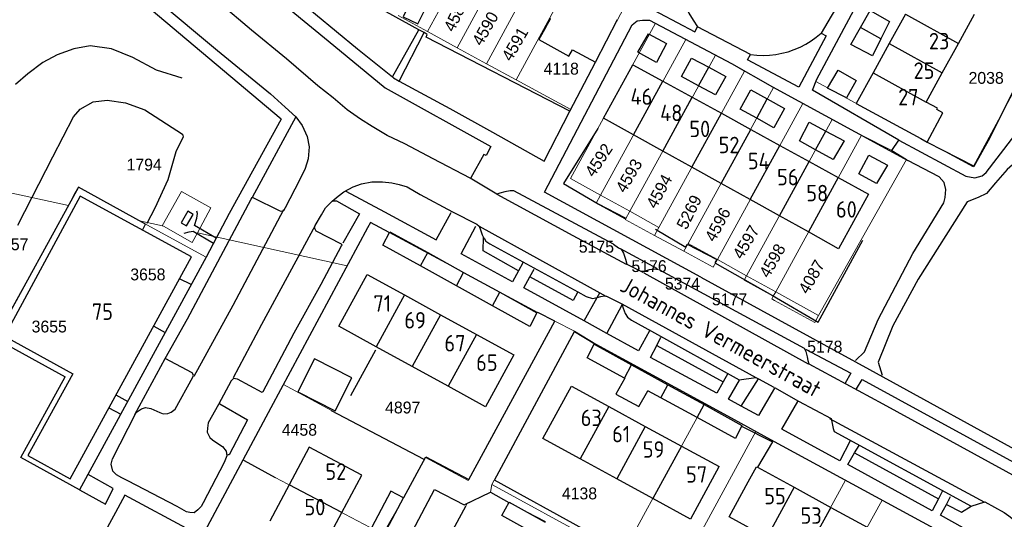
# Model space of a CAD drawing. Header units: metres. Extents: x 233874 to 239264, y 443832 to 448222.
# Tile 119 of 195: x 236333 to 236482, y 445488 to 445564. Entities that reach past the tile are written whole.
import ezdxf
from ezdxf.enums import TextEntityAlignment as Align

# ---------------------------------------------------------------- set-up
doc = ezdxf.new("R2010")
doc.units = ezdxf.units.M
doc.header["$MEASUREMENT"] = 0
for name, color, linetype in [('BIJGEBOUW', 4, 'Continuous'), ('DAKRAND', 4, 'Continuous'), ('DAKRAND-BYG', 4, 'Continuous'), ('Goud-kadastrale grenzen', 13, 'Continuous'), ('HEG', 253, 'Continuous'), ('HEK', 253, 'Continuous'), ('HOOFDGEBOUW', 4, 'Continuous'), ('HUISNUMMER', 253, 'Continuous'), ('KANTVERH', 253, 'Continuous'), ('KNTOPENVERH', 253, 'Continuous'), ('OVLIJNOBJ', 253, 'Continuous'), ('RASTER', 253, 'Continuous'), ('STRAATNAAM', 253, 'Continuous'), ('TUSSENMUUR', 253, 'Continuous')]:
    doc.layers.add(name, color=color, linetype=linetype)
doc.layers.add('G01 kadestrale perceelsgrens', color=73, linetype='Continuous', lineweight=0)
doc.layers.add('Z01 perceelnummer', color=73, linetype='Continuous', lineweight=13)
doc.styles.get("Standard").update_dxf_attribs({"font": 'iso.shx'})
doc.styles.add('Styledgn001', font='dgn001.shx')

# ---------------------------------------------------------------- blocks, each defined once
blk = doc.blocks.new('A$C1532452F')
at = {"layer": 'G01 kadestrale perceelsgrens'}
for p, q in [((236394.629, 445562.308), (236407.676, 445586.348)), ((236399.11, 445559.874), (236412.158, 445583.911)), ((236403.593, 445557.439), (236416.696, 445581.579)), ((236421.227, 445579.253), (236408.065, 445555.01)), ((236428.056, 445572.925), (236416.411, 445550.472)), ((236394.629, 445562.308), (236390.148, 445564.742)), ((236416.366, 445539.985), (236429.266, 445563.583)), ((236429.266, 445563.583), (236433.894, 445561.126)), ((236489.115, 445563.216), (236477.589, 445541.756)), ((236399.11, 445559.874), (236394.629, 445562.308)), ((236420.911, 445537.451), (236433.894, 445561.126)), ((236433.894, 445561.126), (236438.374, 445558.748)), ((236403.593, 445557.439), (236399.11, 445559.874)), ((236425.353, 445535.007), (236438.374, 445558.748)), ((236408.065, 445555.01), (236403.593, 445557.439)), ((236416.411, 445550.472), (236408.065, 445555.01)), ((236429.795, 445532.563), (236442.809, 445556.32)), ((236434.237, 445530.119), (236447.231, 445553.814)), ((236447.231, 445553.814), (236451.684, 445551.4)), ((236477.589, 445541.756), (236453.679, 445554.742)), ((236438.678, 445527.675), (236451.684, 445551.4)), ((236451.684, 445551.4), (236456.146, 445548.981)), ((236443.121, 445525.23), (236456.146, 445548.981)), ((236456.146, 445548.981), (236460.588, 445546.572)), ((236460.588, 445546.572), (236447.549, 445522.794)), ((236467.43, 445542.862), (236454.083, 445519.199)), ((236420.911, 445537.451), (236416.366, 445539.985)), ((236322.297, 445539.702), (236339.995, 445535.908)), ((236420.247, 445536.241), (236420.911, 445537.451)), ((236425.353, 445535.007), (236420.911, 445537.451)), ((236329.999, 445517.707), (236339.995, 445535.908)), ((236424.71, 445533.835), (236425.353, 445535.007)), ((236429.795, 445532.563), (236425.353, 445535.007)), ((236350.821, 445533.571), (236360.961, 445528.037)), ((236354.261, 445532.81), (236354.479, 445532.749)), ((236354.479, 445532.749), (236358.83, 445530.246)), ((236424.676, 445533.774), (236424.71, 445533.835)), ((236424.676, 445533.774), (236429.135, 445531.359)), ((236429.135, 445531.359), (236429.795, 445532.563)), ((236359.636, 445531.76), (236358.83, 445530.246)), ((236359.636, 445531.76), (236382.395, 445526.714)), ((236388.797, 445531.814), (236411.369, 445519.632)), ((236433.593, 445528.945), (236429.135, 445531.359)), ((236434.237, 445530.119), (236433.593, 445528.945)), ((236438.678, 445527.675), (236434.237, 445530.119)), ((236360.961, 445528.037), (236345.7, 445500)), ((236443.121, 445525.23), (236438.678, 445527.675)), ((236442.747, 445524.549), (236443.121, 445525.23)), ((236447.549, 445522.794), (236443.121, 445525.23)), ((236442.747, 445524.549), (236447.187, 445522.134)), ((236446.947, 445521.696), (236447.187, 445522.134)), ((236447.187, 445522.134), (236447.549, 445522.794)), ((236454.083, 445519.199), (236447.549, 445522.794)), ((236411.369, 445519.632), (236413.984, 445518.331)), ((236453.481, 445518.132), (236454.083, 445519.199)), ((236404.01, 445500), (236413.984, 445518.331)), ((236413.984, 445518.331), (236416.95, 445516.773)), ((236416.95, 445516.773), (236407.917, 445500)), ((236372.589, 445508.507), (236372.682, 445508.678)), ((236379.985, 445504.753), (236372.682, 445508.678)), ((236436.763, 445505.799), (236433.596, 445500)), ((236389.007, 445500), (236379.985, 445504.753)), ((236443.688, 445500), (236444.536, 445501.558)), ((236366.559, 445497.25), (236368.029, 445500)), ((236394.066, 445497.335), (236389.007, 445500)), ((236401.774, 445495.891), (236404.01, 445500)), ((236407.917, 445500), (236404.767, 445494.151)), ((236431.96, 445478.443), (236443.688, 445500)), ((236447.396, 445500), (236458.178, 445494.151)), ((236366.746, 445497.15), (236366.559, 445497.25)), ((236371.439, 445494.58), (236366.746, 445497.15)), ((236391.002, 445491.504), (236394.127, 445497.301)), ((236394.127, 445497.301), (236394.066, 445497.335)), ((236394.127, 445497.301), (236394.297, 445497.619)), ((236387.789, 445485.933), (236371.439, 445494.58)), ((236404.767, 445494.151), (236404.394, 445493.521)), ((236458.178, 445494.151), (236445.523, 445471.025)), ((236458.178, 445494.151), (236463.732, 445491.138)), ((236404.394, 445493.521), (236404.205, 445492.312)), ((236404.205, 445492.312), (236406.97, 445490.761)), ((236404.394, 445493.521), (236424.154, 445482.713)), ((236387.789, 445485.933), (236391.002, 445491.504)), ((236400.649, 445490.656), (236400.412, 445490.228)), ((236406.97, 445490.761), (236412.56, 445487.892)), ((236463.732, 445491.138), (236451.05, 445468.002)), ((236463.732, 445491.138), (236472.55, 445486.354))]:
    blk.add_line(p, q, dxfattribs=at)
at = {"layer": 'G01 kadestrale perceelsgrens', "flags": 128}
for points in [[(236453.679, 445554.742), (236453.817, 445555.103), (236466.583, 445578.946), (236467.718, 445581.461), (236469.231, 445583.551)], [(236438.374, 445558.748), (236440.81, 445557.455), (236442.809, 445556.32)], [(236442.809, 445556.32), (236447.078, 445553.897), (236447.231, 445553.814)], [(236460.588, 445546.572), (236465.223, 445544.228), (236467.43, 445542.862)], [(236339.995, 445535.908), (236340.893, 445537.565), (236341.512, 445538.671), (236350.821, 445533.571)], [(236354.261, 445532.81), (236357.222, 445538.032), (236361.642, 445535.526), (236359.636, 445531.76)], [(236420.247, 445536.241), (236424.628, 445533.88), (236424.71, 445533.835)], [(236350.821, 445533.571), (236353.843, 445532.929), (236354.261, 445532.81)], [(236382.395, 445526.714), (236385.499, 445532.478), (236385.93, 445533.319), (236388.797, 445531.814)], [(236438.678, 445527.675), (236438.051, 445526.531), (236433.593, 445528.945)], [(236372.682, 445508.678), (236376.825, 445516.372), (236382.395, 445526.714)], [(236446.947, 445521.696), (236447.359, 445521.472), (236453.481, 445518.132)], [(236416.95, 445516.773), (236420.193, 445514.837), (236436.763, 445505.799)], [(236334.086, 445500), (236339.487, 445509.835), (236330.477, 445514.783)], [(236368.029, 445500), (236370.787, 445505.159), (236372.589, 445508.507)], [(236436.763, 445505.799), (236440.21, 445503.919), (236444.536, 445501.558)], [(236444.536, 445501.558), (236446.764, 445500.343), (236447.396, 445500)], [(236345.7, 445500), (236341.71, 445492.669), (236332.765, 445497.595), (236334.086, 445500)], [(236433.596, 445500), (236427.766, 445489.326), (236424.154, 445482.713)], [(236353.214, 445472.753), (236354.017, 445474.263), (236360.229, 445486.003), (236361.124, 445487.082), (236366.559, 445497.25)], [(236394.297, 445497.619), (236400.805, 445494.11), (236401.774, 445495.891)], [(236404.205, 445492.312), (236403.782, 445492.115), (236400.649, 445490.656)], [(236400.412, 445490.228), (236394.447, 445479.161), (236391.558, 445473.722)]]:
    blk.add_lwpolyline(points, dxfattribs=at)
at = {"layer": 'G01 kadestrale perceelsgrens', "style": 'Styledgn001'}
for s, rotation, p in [('4589', 64.28812, (236398.95, 445564.947)), ('4590', 60.33392, (236403.379, 445562.778)), ('4591', 59.78491, (236407.898, 445560.428)), ('4592', 56.50129, (236420.63, 445542.799)), ('4593', 59.60194, (236425.229, 445540.426)), ('4594', 61.41267, (236429.827, 445538.052)), ('5269', 63.66691, (236434.379, 445534.889)), ('4596', 61.84665, (236438.728, 445533.008)), ('4597', 59.14515, (236443.031, 445530.338)), ('4598', 60.15489, (236447.036, 445527.519)), ('4087', 60.39099, (236452.999, 445525.066))]:
    blk.add_text(s, height=1.8, rotation=rotation, dxfattribs=at).set_placement(p, align=Align.MIDDLE_CENTER)
at = {"layer": 'Z01 perceelnummer', "linetype": 'Continuous', "lineweight": 13, "style": 'Styledgn001'}
for s, p in [('4118', (236414.944, 445556.681)), ('2038', (236479.555, 445555.282)), ('1794', (236351.519, 445542.112)), ('3657', (236331.25, 445530)), ('5175', (236420.291, 445529.628)), ('5176', (236428.296, 445526.685)), ('3658', (236352.083, 445525.417)), ('5374', (236433.379, 445524.022)), ('5177', (236440.539, 445521.623)), ('3655', (236337.083, 445517.5)), ('5178', (236455.018, 445514.442)), ('4897', (236390.835, 445505.194)), ('4458', (236375.128, 445501.809)), ('4138', (236417.713, 445492.138))]:
    blk.add_text(s, height=1.8, dxfattribs=at).set_placement(p, align=Align.MIDDLE_CENTER)

msp = doc.modelspace()

# ---------------------------------------------------------------- linework, layer by layer
at = {"layer": 'BIJGEBOUW'}
msp.add_lwpolyline([(236358.98, 445534.54), (236358.15, 445535.02), (236357.15, 445533.28), (236357.98, 445532.8), (236358.98, 445534.54)], dxfattribs=at)
at = {"layer": 'DAKRAND'}
for p, q in [((236420.13, 445557.65), (236423.51, 445564.17)), ((236475.34, 445560.51), (236477.79, 445564.96)), ((236472.89, 445556.07), (236475.34, 445560.51)), ((236470.44, 445551.62), (236472.89, 445556.07)), ((236472.14, 445550.68), (236470.44, 445551.62)), ((236425.95, 445546.63), (236421.37, 445549.17)), ((236430.38, 445544.17), (236425.95, 445546.63)), ((236469.61, 445546.08), (236470.6, 445545.53)), ((236434.8, 445541.71), (236430.38, 445544.17)), ((236439.24, 445539.24), (236434.8, 445541.71)), ((236443.67, 445536.78), (236439.24, 445539.24)), ((236448.11, 445534.32), (236443.67, 445536.78)), ((236452.52, 445531.87), (236448.11, 445534.32)), ((236457.12, 445529.31), (236452.52, 445531.87))]:
    msp.add_line(p, q, dxfattribs=at)
for points in [[(236412.58, 445562.97), (236413.29, 445564.27), (236413.14, 445564.35)], [(236412.58, 445562.97), (236411.55, 445561.11), (236416.09, 445558.57), (236416.66, 445559.55), (236420.13, 445557.65)], [(236470.6, 445545.53), (236472.99, 445549.96), (236472.04, 445550.5)]]:
    msp.add_lwpolyline(points, dxfattribs=at)
at = {"layer": 'DAKRAND-BYG'}
for p, q in [((236464.86, 445563.84), (236463.54, 445561.21)), ((236437.36, 445556.89), (236439.98, 445555.48)), ((236446.28, 445552.08), (236448.91, 445550.62)), ((236455.17, 445547.21), (236457.98, 445545.71)), ((236394.63, 445528.75), (236400.1, 445525.72)), ((236399, 445523.71), (236393.52, 445526.74)), ((236400.1, 445525.72), (236405.58, 445522.7)), ((236404.47, 445520.67), (236399, 445523.71)), ((236405.58, 445522.7), (236411.22, 445519.59)), ((236425.65, 445511.69), (236431.17, 445508.66)), ((236424.59, 445509.65), (236424.54, 445509.67)), ((236431.17, 445508.66), (236436.68, 445505.64)), ((236430.08, 445506.67), (236428.11, 445507.73)), ((236435.6, 445503.67), (236430.08, 445506.67)), ((236407.03, 445490.79), (236412.49, 445487.77))]:
    msp.add_line(p, q, dxfattribs=at)
for points in [[(236393.04, 445568.98), (236390.9, 445564.56), (236393.15, 445563.48), (236395.29, 445567.89), (236393.04, 445568.98)], [(236460.45, 445562.92), (236461.94, 445565.51), (236464.86, 445563.84)], [(236463.54, 445561.21), (236462.25, 445558.65), (236458.98, 445560.36), (236460.45, 445562.92)], [(236430.96, 445560.49), (236429.43, 445557.61), (236426.61, 445559.19), (236428.19, 445561.97), (236430.96, 445560.49)], [(236435.83, 445554.1), (236433.21, 445555.51), (236434.74, 445558.29), (236437.36, 445556.89)], [(236459.8, 445554.91), (236458.32, 445552.23), (236455.45, 445553.71), (236457.03, 445556.48), (236459.8, 445554.91)], [(236439.98, 445555.48), (236438.41, 445552.7), (236435.83, 445554.1)], [(236444.67, 445549.14), (236442.14, 445550.55), (236443.77, 445553.48), (236446.28, 445552.08)], [(236448.91, 445550.62), (236447.28, 445547.69), (236444.67, 445549.14)], [(236453.62, 445544.37), (236451.16, 445545.74), (236452.64, 445548.57), (236455.17, 445547.21)], [(236457.98, 445545.71), (236456.31, 445542.88), (236453.62, 445544.37)], [(236464.54, 445542.03), (236462.86, 445539.25), (236460.19, 445540.68), (236461.72, 445543.56), (236464.54, 445542.03)], [(236393.52, 445526.74), (236387.83, 445529.89), (236388.9, 445531.91), (236394.63, 445528.75)], [(236411.22, 445519.59), (236410.19, 445517.51), (236404.47, 445520.67)], [(236424.54, 445509.67), (236418.88, 445512.74), (236419.96, 445514.82), (236425.65, 445511.69)], [(236383.12, 445509.73), (236377.43, 445512.61), (236374.88, 445507.58), (236380.57, 445504.7), (236383.12, 445509.73)], [(236424.59, 445509.65), (236423.22, 445507.22), (236426.73, 445505.34), (236428.11, 445507.73)], [(236436.68, 445505.64), (236442.42, 445502.48), (236442.37, 445502.37)], [(236442.37, 445502.37), (236441.45, 445500.51), (236435.6, 445503.67)], [(236387.96, 445485.84), (236390.95, 445491.46), (236389.02, 445492.48), (236386.07, 445486.93)], [(236411.4, 445485.75), (236405.92, 445488.78), (236407.03, 445490.79)]]:
    msp.add_lwpolyline(points, dxfattribs=at)
at = {"layer": 'HEG'}
for p, q in [((236480.17, 445546.22), (236487.02, 445560.08)), ((236382.93, 445507.02), (236386.74, 445513.98)), ((236366.75, 445497.15), (236371.44, 445494.58)), ((236391.55, 445473.73), (236400.41, 445490.23))]:
    msp.add_line(p, q, dxfattribs=at)
for points in [[(236420.52, 445547.61), (236415.3, 445539.23), (236420.58, 445536.15)], [(236447.06, 445522.23), (236454, 445518.14), (236460.81, 445530.64)]]:
    msp.add_lwpolyline(points, dxfattribs=at)
at = {"layer": 'HEK'}
for p, q in [((236393.27, 445562.61), (236372.08, 445574.29)), ((236394.09, 445562.16), (236393.27, 445562.61)), ((236420.58, 445536.15), (236424.65, 445534.02)), ((236444.79, 445496.12), (236444.74, 445496.02))]:
    msp.add_line(p, q, dxfattribs=at)
for points in [[(236416.27, 445550.21), (236394.41, 445561.49), (236394.55, 445561.9), (236394.09, 445562.16)], [(236470.6, 445545.53), (236477.72, 445541.87), (236480.17, 445546.22)], [(236429.28, 445532.3), (236433.87, 445529.56), (236434.11, 445530.02), (236438.6, 445527.69), (236438.28, 445527.17), (236447.06, 445522.23)], [(236442.37, 445502.37), (236447.08, 445499.96), (236444.79, 445496.12)]]:
    msp.add_lwpolyline(points, dxfattribs=at)
at = {"layer": 'HOOFDGEBOUW'}
for p, q in [((236467.28, 445564.95), (236464.83, 445560.51)), ((236464.83, 445560.51), (236462.37, 445556.06)), ((236430.41, 445554.77), (236434.86, 445552.34)), ((236434.86, 445552.34), (236439.29, 445549.9)), ((236472.04, 445550.5), (236472.14, 445550.68)), ((236439.29, 445549.9), (236443.75, 445547.46)), ((236443.75, 445547.46), (236448.19, 445545.03)), ((236448.19, 445545.03), (236452.64, 445542.59)), ((236452.64, 445542.59), (236457.07, 445540.16)), ((236457.07, 445540.16), (236461.68, 445537.63)), ((236461.68, 445537.63), (236457.12, 445529.31)), ((236391.09, 445522.3), (236396.58, 445519.29)), ((236396.58, 445519.29), (236402.07, 445516.28)), ((236402.07, 445516.28), (236407.73, 445513.18)), ((236392.27, 445511.43), (236386.78, 445514.44)), ((236397.75, 445508.42), (236392.27, 445511.43)), ((236422.19, 445505.35), (236427.72, 445502.33)), ((236427.72, 445502.33), (236433.23, 445499.33)), ((236433.23, 445499.33), (236438.95, 445496.21)), ((236423.37, 445494.37), (236417.84, 445497.39)), ((236438.92, 445496.16), (236434.61, 445488.24)), ((236438.95, 445496.21), (236438.92, 445496.16)), ((236444.79, 445496.12), (236450.36, 445493.07)), ((236381.56, 445489.23), (236384.6, 445494.93)), ((236428.88, 445491.36), (236423.37, 445494.37)), ((236440.46, 445488.58), (236443.39, 445493.92)), ((236373.57, 445493.46), (236370.61, 445487.91)), ((236450.36, 445493.07), (236455.92, 445490.02)), ((236434.61, 445488.24), (236428.88, 445491.36)), ((236378.59, 445483.66), (236381.56, 445489.23)), ((236455.92, 445490.02), (236461.46, 445486.99)), ((236446.18, 445485.44), (236440.46, 445488.58))]:
    msp.add_line(p, q, dxfattribs=at)
for points in [[(236421.37, 445549.17), (236425.83, 445557.29), (236430.41, 445554.77)], [(236462.37, 445556.06), (236459.8, 445551.41), (236469.61, 445546.08)], [(236358.72, 445528.07), (236341.79, 445537.31), (236330.27, 445516.03), (236340.67, 445510.33), (236333.85, 445497.91), (236340.26, 445494.38), (236358.72, 445528.07)], [(236386.78, 445514.44), (236381.11, 445517.54), (236385.42, 445525.41), (236391.09, 445522.3)], [(236407.73, 445513.18), (236403.42, 445505.32), (236397.75, 445508.42)], [(236417.84, 445497.39), (236412.14, 445500.5), (236416.48, 445508.46), (236422.19, 445505.35)], [(236384.6, 445494.93), (236376.62, 445499.19), (236373.57, 445493.46)], [(236443.39, 445493.92), (236444.64, 445496.2), (236444.79, 445496.12)]]:
    msp.add_lwpolyline(points, dxfattribs=at)
at = {"layer": 'KANTVERH'}
for p, q in [((236372.35, 445548.99), (236344.88, 445572.12)), ((236458.79, 445569.5), (236454.48, 445562.07)), ((236389.26, 445555.42), (236393.27, 445562.61)), ((236443.7, 445558.83), (236435.66, 445563.05)), ((236390.32, 445554.79), (236394.09, 445562.16)), ((236416.27, 445550.21), (236420.13, 445557.65)), ((236351.27, 445532.13), (236351.73, 445533.07)), ((236402.45, 445532.75), (236420.83, 445522.63)), ((236423.88, 445529.36), (236429.52, 445526.31)), ((236409.1, 445527.2), (236408.45, 445525.96)), ((236410.17, 445525.05), (236410.83, 445526.23)), ((236427.5, 445525.66), (236452.51, 445511.83)), ((236358.66, 445523.87), (236356.9, 445524.75)), ((236420.41, 445521.89), (236420.83, 445522.63)), ((236420.83, 445522.63), (236421.7, 445522.14)), ((236421.7, 445522.14), (236421.71, 445522.14)), ((236418.42, 445518.35), (236420.41, 445521.89)), ((236421.89, 445516.45), (236424.19, 445520.78)), ((236424.13, 445520.95), (236424.19, 445520.78)), ((236424.13, 445520.95), (236444.54, 445509.76)), ((236352.97, 445517.58), (236354.71, 445516.6)), ((236421.89, 445516.45), (236418.42, 445518.35)), ((236429.46, 445514.63), (236430.1, 445515.87)), ((236429.46, 445514.63), (236439.56, 445509.09)), ((236350.12, 445504.11), (236354.69, 445512.64)), ((236440.27, 445510.35), (236439.56, 445509.09)), ((236442.02, 445509.39), (236444.54, 445509.76)), ((236442.3, 445505.42), (236444.93, 445509.55)), ((236444.54, 445509.76), (236444.93, 445509.55)), ((236444.93, 445509.55), (236447.27, 445508.27)), ((236347.23, 445507.1), (236349.02, 445506.13)), ((236346.16, 445505.15), (236347.96, 445504.18)), ((236455.74, 445503.54), (236479.29, 445490.82)), ((236459.56, 445498.31), (236460.22, 445499.42)), ((236459.56, 445498.31), (236472.32, 445491.34)), ((236472.93, 445492.51), (236472.32, 445491.34)), ((236473.5, 445490.47), (236474.14, 445491.69)), ((236347.16, 445489.26), (236338.1, 445472.79))]:
    msp.add_line(p, q, dxfattribs=at)
for points in [[(236373.91, 445604.58), (236355.67, 445582.97), (236363.99, 445576.2), (236374.36, 445567.66), (236383.95, 445559.68), (236389.26, 445555.42)], [(236512.33, 445580.64), (236503.2, 445585.44), (236500.64, 445586.43), (236497.84, 445587.16), (236492.74, 445588.18), (236491.79, 445588.11), (236491.17, 445587.2), (236492.74, 445571.56), (236493.01, 445568.53), (236493.19, 445565.25), (236492.92, 445561.61), (236492.78, 445559.17), (236492.11, 445556.12), (236490.57, 445552.05), (236485.15, 445543.46), (236482.76, 445541.36), (236480.97, 445539.33), (236479.61, 445537.7), (236478.33, 445537.13), (236476.66, 445536.44), (236469.22, 445524.72), (236465.36, 445517.61), (236463.11, 445512.08), (236463.75, 445510.1)], [(236465.22, 445544.23), (236466.28, 445545.84), (236453.16, 445553.4), (236453.82, 445555.1), (236466.58, 445578.95), (236467.72, 445581.46), (236466.18, 445582.13)], [(236350.68, 445576.84), (236354.41, 445581.36), (236363.31, 445573.81), (236368.55, 445569.86), (236373.89, 445565.51), (236379.52, 445560.89), (236388.18, 445553.76), (236404.22, 445544.86), (236403.52, 445543.48), (236403.17, 445543.64), (236401.19, 445540.09)], [(236432.54, 445575.29), (236431.96, 445575.54), (236427.22, 445566.53), (236435.28, 445562.29), (236435.66, 445563.05)], [(236346.33, 445573.18), (236349.03, 445570.98), (236353.52, 445567.1), (236362.67, 445559.45), (236370.74, 445552.84), (236372.94, 445550.85), (236374.56, 445549.35)], [(236432.2, 445572.02), (236432.37, 445570.82), (236432.62, 445569.63), (236432.95, 445568.46), (236433.35, 445567.31), (236433.82, 445566.19), (236434.36, 445565.11), (236434.98, 445564.06), (236435.66, 445563.05)], [(236422.88, 445530), (236407.71, 445538.11), (236407.16, 445538.13), (236406.35, 445537.95), (236405.59, 445537.78), (236405.13, 445537.64), (236401.09, 445540.04), (236395.46, 445543), (236391.16, 445545.26), (236388.48, 445546.55), (236386.17, 445547.89), (236384.44, 445549.01), (236382.38, 445550.43), (236380.28, 445552.27), (236377.93, 445554.1), (236373.14, 445558.19), (236367.85, 445562.54), (236362.91, 445566.68)], [(236436.19, 445525.02), (236412.38, 445537.9), (236425.72, 445563.35), (236426.49, 445563.93), (236427.3, 445564.05), (236427.86, 445564.08), (236428.36, 445564.06), (236440.81, 445557.46), (236447.08, 445553.9), (236467.65, 445542.74)], [(236454.48, 445562.07), (236455.25, 445561.65), (236451.08, 445553.88), (236443.27, 445558.02), (236443.7, 445558.83)], [(236443.7, 445558.83), (236444.66, 445558.73), (236445.63, 445558.69), (236446.59, 445558.73), (236447.56, 445558.84), (236448.51, 445559.02), (236449.44, 445559.26), (236450.36, 445559.58), (236451.25, 445559.95), (236452.11, 445560.39), (236452.94, 445560.9), (236453.73, 445561.46), (236454.48, 445562.07)], [(236389.26, 445555.42), (236389.43, 445555.27), (236390.32, 445554.79)], [(236390.32, 445554.79), (236397.98, 445550.61), (236404.49, 445547.02), (236412.34, 445542.63), (236416.27, 445550.21)], [(236372.35, 445548.99), (236364.45, 445534.7), (236360.93, 445528.04)], [(236374.56, 445549.35), (236375.56, 445548.05), (236376.31, 445546.36), (236376.61, 445544.79), (236376.44, 445542.99), (236375.99, 445541.5), (236375.13, 445539.72), (236372.97, 445535.56), (236372.7, 445535.07), (236372.35, 445534.98), (236372.1, 445535.09), (236368.2, 445537.03), (236367.95, 445537.09)], [(236466.28, 445545.8), (236476.46, 445540.37), (236477.81, 445540.1), (236478.95, 445540.42), (236479.58, 445540.89), (236485.57, 445548.74)], [(236459.67, 445512.35), (236461.08, 445513.67), (236463.15, 445518.55), (236468.43, 445528.58), (236473.13, 445536.3), (236473.31, 445537.11), (236473.43, 445538.3), (236473.15, 445539.39), (236472.43, 445540.27), (236467.65, 445542.74)], [(236351.73, 445533.07), (236341.51, 445538.66), (236328.88, 445515.66), (236339.49, 445509.84)], [(236377.51, 445532.84), (236378.47, 445534.47), (236379.11, 445535.56), (236380.1, 445536.53), (236381.03, 445537.3), (236381.86, 445537.98), (236383.29, 445538.73), (236384.56, 445539.19), (236386.13, 445539.49), (236387.74, 445539.49), (236389.2, 445539.34), (236390.3, 445539.1), (236391.49, 445538.71), (236393.51, 445537.58), (236398.4, 445534.95), (236402.11, 445533.07), (236402.45, 445532.75)], [(236354.41, 445504.21), (236355.11, 445504.28), (236355.62, 445504.47), (236356.24, 445504.95), (236358.92, 445509.79), (236359.04, 445510.13), (236358.8, 445510.49), (236354.69, 445512.65), (236358.12, 445518.66), (236367.79, 445536.84), (236367.95, 445537.09)], [(236382.21, 445538.07), (236388.09, 445534.95), (236395.94, 445530.66), (236398.2, 445534.81)], [(236405.13, 445537.64), (236416.69, 445531.32), (236424.79, 445526.97)], [(236380.25, 445536.62), (236380.76, 445536.61), (236384.26, 445534.63), (236381.74, 445530.19)], [(236359.13, 445509.98), (236365.03, 445520.74), (236372.76, 445535.27)], [(236362.46, 445530.94), (236359.15, 445532.86), (236359.54, 445533.96), (236359.62, 445534.66), (236359.53, 445535.01)], [(236388.8, 445531.81), (236385.93, 445533.32), (236385.5, 445532.48), (236370.79, 445505.16), (236361.12, 445487.08), (236360.23, 445486), (236352.49, 445471.38), (236353.23, 445470.85), (236364.39, 445464.74), (236373.98, 445459.84), (236375.77, 445463.45)], [(236364.74, 445509.24), (236365.15, 445509.63), (236365.65, 445509.56), (236369.41, 445507.52), (236369.61, 445507.61), (236374.34, 445516.56), (236378.42, 445523.96), (236381.53, 445529.74), (236381.64, 445529.94), (236381.54, 445530.04), (236377.68, 445531.98), (236377.4, 445532.5), (236377.51, 445532.84), (236369.35, 445517.83), (236365.06, 445509.73)], [(236408.45, 445525.96), (236407.55, 445524.28), (236399.74, 445528.57), (236401.95, 445532.77)], [(236402.45, 445532.75), (236402.68, 445532.19), (236402.91, 445531.43), (236403.13, 445531.04)], [(236357.61, 445531.71), (236358.36, 445531.89), (236358.97, 445531.97), (236362.06, 445530.17)], [(236408.45, 445525.96), (236403.05, 445528.99), (236403.13, 445531.04)], [(236403.13, 445531.04), (236403.2, 445530.92), (236403.48, 445530.46), (236404.07, 445530.08), (236417.45, 445522.79)], [(236422.88, 445530), (236423.67, 445529.47), (236424.06, 445529.26), (236424.39, 445528.64), (236424.71, 445527.72), (236424.94, 445526.96), (236427.36, 445525.77), (236427.77, 445525.96), (236428.38, 445526.19), (236429.09, 445526.27), (236429.74, 445526.15)], [(236360.93, 445528.04), (236341.7, 445492.67), (236332.77, 445497.59), (236339.49, 445509.84)], [(236418.42, 445518.35), (236409.23, 445523.37), (236410.17, 445525.05)], [(236417.45, 445522.79), (236416.73, 445521.48), (236410.17, 445525.05)], [(236429.88, 445526.11), (236451.86, 445514.2), (236452.12, 445513.71), (236452.34, 445512.92), (236452.45, 445512.32), (236452.61, 445511.83), (236463.85, 445505.73), (236484.68, 445494.38), (236509.73, 445480.75)], [(236436.19, 445525.02), (236461.84, 445510.96), (236486.9, 445497.22), (236514.98, 445481.87), (236514.8, 445481.37), (236539.91, 445467.68), (236581.86, 445444.85), (236603.99, 445432.74)], [(236417.45, 445522.79), (236418.74, 445522.09), (236419.68, 445521.76), (236420.39, 445521.89), (236420.41, 445521.89)], [(236420.41, 445521.89), (236420.95, 445522.07), (236421.51, 445522.15), (236421.7, 445522.14)], [(236421.7, 445522.14), (236421.81, 445522.14), (236424.13, 445520.95)], [(236424.19, 445520.78), (236424.36, 445520.29), (236424.64, 445519.48), (236425.02, 445518.91)], [(236391, 445491.5), (236394.33, 445497.68), (236400.9, 445494.28), (236413.98, 445518.33), (236411.37, 445519.63)], [(236425.02, 445518.91), (236425.61, 445518.49), (236428.67, 445516.78), (236442.02, 445509.39)], [(236431.68, 445479.36), (236404.77, 445494.15), (236416.95, 445516.77), (236420.06, 445514.86)], [(236428.37, 445516.84), (236426.71, 445513.83), (236421.89, 445516.45)], [(236420.19, 445514.84), (236440.21, 445503.92), (236446.76, 445500.34), (236482.26, 445481.09), (236469.68, 445457.79), (236468.47, 445458.46)], [(236439.56, 445509.09), (236438.61, 445507.39), (236428.53, 445512.81), (236429.46, 445514.63)], [(236452.06, 445514.05), (236458.96, 445510.44), (236458.11, 445508.88)], [(236364.74, 445509.24), (236362.81, 445505.63), (236361.25, 445502.87), (236361.13, 445502.07), (236361.11, 445501.46), (236361.48, 445500.65), (236361.92, 445500.28), (236362.71, 445499.75), (236363.45, 445499.27), (236363.97, 445498.55), (236364.1, 445497.84), (236363.71, 445496.85), (236360.49, 445490.72), (236360.17, 445490.13), (236359.7, 445489.64), (236359.13, 445489.21), (236358.48, 445489.23), (236357.98, 445489.35), (236356.55, 445490.15), (236349.03, 445494.03), (236348.14, 445494.51), (236347.3, 445494.99), (236346.77, 445495.51), (236346.5, 445496.58), (236346.68, 445497.38), (236350.24, 445504.35), (236350.5, 445504.59), (236351.11, 445504.97), (236351.73, 445505.2), (236352.53, 445505.07), (236353.91, 445504.42), (236354.41, 445504.21)], [(236442.3, 445505.42), (236440.4, 445506.46), (236442.07, 445509.34)], [(236459.82, 445508.02), (236460.68, 445509.43), (236482.61, 445497.52), (236512.11, 445481.45)], [(236447.38, 445508.12), (236444.94, 445503.98), (236442.3, 445505.42)], [(236447.37, 445508.22), (236451, 445506.17), (236455.99, 445503.55), (236456.28, 445502.01), (236456.44, 445501.57), (236477.26, 445490.22)], [(236363.01, 445505.78), (236367.25, 445503.32), (236364.46, 445497.98), (236364.26, 445497.99)], [(236458.86, 445500.14), (236457.29, 445497.11), (236448.47, 445501.88), (236450.91, 445506.11)], [(236472.32, 445491.34), (236471.36, 445489.48), (236458.5, 445496.54), (236459.56, 445498.31)], [(236341.7, 445492.67), (236345.64, 445490.5), (236346.83, 445492.9), (236342.98, 445495.01)], [(236386.58, 445475.55), (236395.66, 445492.75), (236400.17, 445490.43), (236404.2, 445492.31), (236406.97, 445490.76)], [(236329.9, 445457.9), (236333.61, 445455.82), (236338.28, 445464.57), (236344.9, 445461.25), (236351.29, 445473.03), (236358.59, 445486.51), (236348.58, 445491.87), (236347.16, 445489.26)], [(236477.26, 445490.22), (236479.34, 445490.87), (236482.31, 445489.25), (236483.02, 445488.72), (236483.73, 445488.19), (236484.34, 445487.71), (236484.85, 445487.17), (236485.26, 445486.58), (236485.63, 445485.94), (236486.09, 445485.21), (236486.36, 445484.52), (236486.77, 445483.68), (236486.99, 445482.84), (236487.21, 445482), (236487.28, 445481.31), (236487.3, 445480.64)], [(236487.3, 445480.64), (236472.62, 445488.82), (236473.5, 445490.47)], [(236473.5, 445490.47), (236475.82, 445489.28), (236477.26, 445490.22)]]:
    msp.add_lwpolyline(points, dxfattribs=at)
at = {"layer": 'KNTOPENVERH'}
msp.add_line((236374.56, 445549.35), (236367.95, 445537.09), dxfattribs=at)
at = {"layer": 'OVLIJNOBJ'}
msp.add_line((236353.15, 445535.48), (236351.92, 445533.16), dxfattribs=at)
for points in [[(236357.31, 445555.23), (236353.41, 445556.45), (236349.81, 445558.38), (236346.53, 445559.7), (236343.33, 445560.16), (236340.85, 445559.69), (236338.3, 445558.77), (236336.1, 445557.64), (236333.83, 445555.9), (236331.96, 445554.26)], [(236332.3, 445532.92), (236337.63, 445543.3), (236340.75, 445549.38), (236341.8, 445550.55), (236343.74, 445551.64), (236345.87, 445551.92), (236348.67, 445551.48), (236351.6, 445550.42), (236357.36, 445546.71), (236357.45, 445546.35), (236356.36, 445544.07), (236355.11, 445539.79), (236353.15, 445535.48)]]:
    msp.add_lwpolyline(points, dxfattribs=at)
at = {"layer": 'RASTER'}
msp.add_line((236379.98, 445504.75), (236394.07, 445497.34), dxfattribs=at)
at = {"layer": 'TUSSENMUUR'}
for p, q in [((236467.28, 445564.95), (236475.34, 445560.51)), ((236463.54, 445561.21), (236460.45, 445562.92)), ((236464.83, 445560.51), (236472.89, 445556.07)), ((236435.83, 445554.1), (236437.36, 445556.89)), ((236462.37, 445556.06), (236470.44, 445551.62)), ((236425.95, 445546.63), (236430.41, 445554.77)), ((236430.38, 445544.17), (236434.86, 445552.34)), ((236444.67, 445549.14), (236446.28, 445552.08)), ((236434.8, 445541.71), (236439.29, 445549.9)), ((236439.24, 445539.24), (236443.75, 445547.46)), ((236453.62, 445544.37), (236455.17, 445547.21)), ((236443.67, 445536.78), (236448.19, 445545.03)), ((236448.11, 445534.32), (236452.64, 445542.59)), ((236457.07, 445540.16), (236452.52, 445531.87)), ((236393.52, 445526.74), (236394.63, 445528.75)), ((236399, 445523.71), (236400.1, 445525.72)), ((236391.09, 445522.3), (236386.78, 445514.44)), ((236404.47, 445520.67), (236405.58, 445522.7)), ((236396.58, 445519.29), (236392.27, 445511.43)), ((236402.07, 445516.28), (236397.75, 445508.42)), ((236424.54, 445509.67), (236425.65, 445511.69)), ((236430.08, 445506.67), (236431.17, 445508.66)), ((236435.6, 445503.67), (236436.68, 445505.64)), ((236422.19, 445505.35), (236417.84, 445497.39)), ((236427.72, 445502.33), (236423.37, 445494.37)), ((236433.23, 445499.33), (236428.88, 445491.36)), ((236381.56, 445489.23), (236373.57, 445493.46)), ((236450.36, 445493.07), (236446.18, 445485.44)), ((236455.92, 445490.02), (236451.74, 445482.4))]:
    msp.add_line(p, q, dxfattribs=at)

# ---------------------------------------------------------------- block references
at = {"layer": 'Goud-kadastrale grenzen', "linetype": 'Continuous'}
msp.add_blockref('A$C1532452F', (0, 0), dxfattribs=at)

# ---------------------------------------------------------------- texts
at = {"layer": 'HUISNUMMER'}
for s, p in [('23', (236470.85, 445559.62)), ('25', (236468.52, 445555.14)), ('46', (236425.47, 445551.19)), ('27', (236466.17, 445551.11)), ('48', (236429.98, 445548.71)), ('50', (236434.42, 445546.28)), ('52', (236438.87, 445543.84)), ('54', (236443.31, 445541.4)), ('56', (236447.76, 445538.96)), ('58', (236452.2, 445536.53)), ('60', (236456.72, 445534.05)), ('71', (236386.38, 445519.76)), ('75', (236343.57, 445518.51)), ('69', (236391.09, 445517.2)), ('67', (236397.18, 445513.71)), ('65', (236402, 445510.76)), ('63', (236417.91, 445502.38)), ('61', (236422.68, 445499.91)), ('59', (236427.34, 445497.57)), ('52', (236379.08, 445494.2)), ('57', (236433.92, 445493.78)), ('55', (236445.81, 445490.49)), ('50', (236375.9, 445488.81)), ('53', (236451.33, 445487.53))]:
    msp.add_text(s, height=2.5, dxfattribs=at).set_placement(p)
at = {"layer": 'STRAATNAAM'}
msp.add_text('Johannes Vermeerstraat', height=2.5, rotation=331.257, dxfattribs=at).set_placement((236423.68, 445523.02))

doc.saveas('drawing.dxf')
